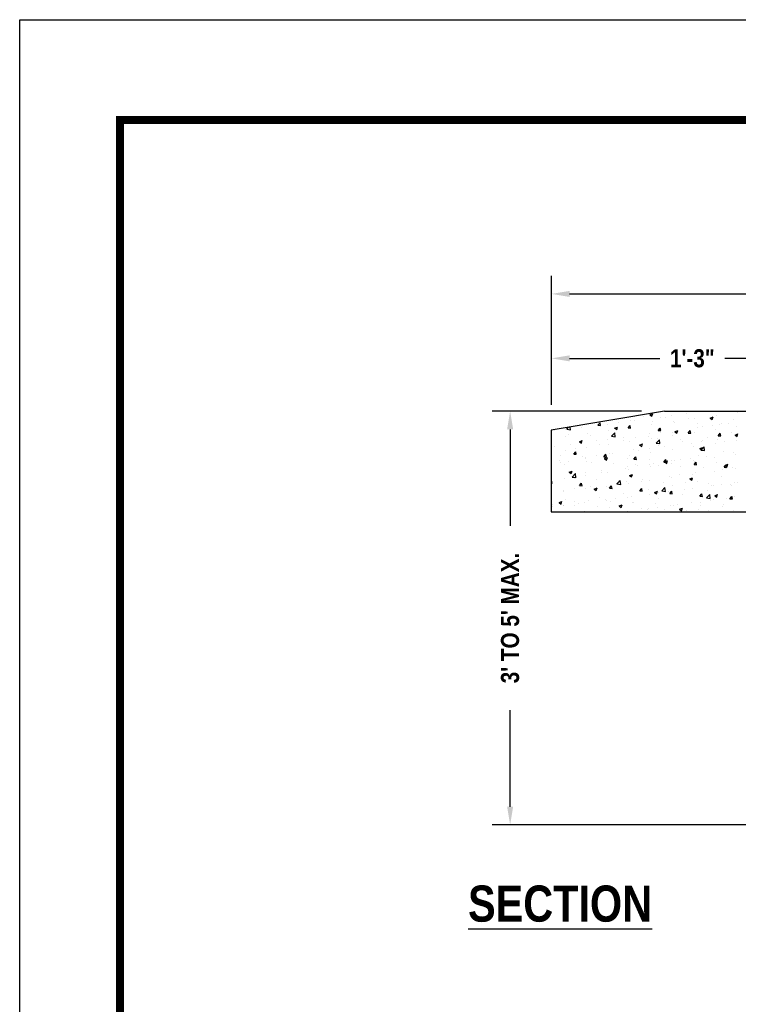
# Model space of a CAD drawing. Extents: x -1.7 to 6.8, y -10.3 to 0.7.
# Tile 171 of 172: x -1.7 to 1.9, y -4.2 to 0.7. Entities that reach past the tile are written whole.
import ezdxf

# ---------------------------------------------------------------- set-up
doc = ezdxf.new("R2010")
doc.units = 0
doc.header["$MEASUREMENT"] = 0
doc.layers.get('0').update_dxf_attribs({"linetype": 'CONTINUOUS'})
doc.layers.get('DEFPOINTS').update_dxf_attribs({"linetype": 'CONTINUOUS'})
for name, color, linetype in [('BORDER', 7, 'CONTINUOUS'), ('DIM', 1, 'CONTINUOUS'), ('DIMENSIONS', 7, 'CONTINUOUS'), ('H', 8, 'CONTINUOUS')]:
    doc.layers.add(name, color=color, linetype=linetype)
doc.styles.add('TECHNICAL', font='techb___.ttf')
doc.dimstyles.get("Standard").update_dxf_attribs({"dimtxt": 0.18, "dimasz": 0.18, "dimexe": 0.18, "dimexo": 0.0625, "dimgap": 0.09, "dimtad": 0, "dimtih": 1, "dimtoh": 1, "dimdec": 4, "dimzin": 0, "dimdsep": 46, "dimtxsty": 'Standard', "dimcen": 0.09, "dimadec": 0, "dimazin": 0, "dimtfac": 1, "dimtdec": 4, "dimtofl": 0, "dimtmove": 0, "dimatfit": 3, "dimfxl": 1, "dimtolj": 1, "dimtzin": 0, "dimarcsym": 0})

# ---------------------------------------------------------------- blocks, each defined once
blk = doc.blocks.new('*X0')
at = {"color": 0}
for p, q in [((75.738, 42.396), (75.773, 42.409)), ((75.763, 42.379), (75.773, 42.409)), ((76.181, 42.409), (76.181, 42.409)), ((76.785, 42.417), (76.785, 42.417)), ((75.12, 42.271), (75.145, 42.3)), ((75.15, 42.269), (75.145, 42.3)), ((75.362, 42.302), (75.362, 42.302)), ((75.503, 42.324), (75.503, 42.324)), ((75.551, 42.327), (75.551, 42.327)), ((75.664, 42.38), (75.664, 42.38)), ((75.738, 42.396), (75.763, 42.379)), ((75.77, 42.312), (75.77, 42.312)), ((75.867, 42.368), (75.867, 42.368)), ((75.931, 42.368), (75.931, 42.368)), ((75.992, 42.385), (75.992, 42.385)), ((76.016, 42.312), (76.016, 42.312)), ((76.037, 42.301), (76.037, 42.301)), ((76.198, 42.357), (76.198, 42.357)), ((76.275, 42.35), (76.275, 42.35)), ((76.304, 42.29), (76.304, 42.29)), ((76.457, 42.356), (76.492, 42.369)), ((76.457, 42.356), (76.482, 42.339)), ((76.465, 42.346), (76.465, 42.346)), ((76.482, 42.339), (76.492, 42.369)), ((76.532, 42.385), (76.532, 42.385)), ((76.68, 42.295), (76.68, 42.295)), ((76.732, 42.335), (76.732, 42.335)), ((74.606, 42.202), (74.606, 42.202)), ((74.731, 42.219), (74.731, 42.219)), ((74.747, 42.223), (74.769, 42.246)), ((74.747, 42.223), (74.791, 42.216)), ((74.791, 42.216), (74.787, 42.249)), ((74.921, 42.244), (74.921, 42.244)), ((74.994, 42.176), (74.994, 42.176)), ((75.12, 42.271), (75.15, 42.269)), ((75.237, 42.285), (75.237, 42.285)), ((75.247, 42.208), (75.247, 42.208)), ((75.28, 42.14), (75.319, 42.181)), ((75.318, 42.235), (75.353, 42.248)), ((75.318, 42.235), (75.343, 42.218)), ((75.325, 42.133), (75.319, 42.181)), ((75.343, 42.218), (75.353, 42.248)), ((75.479, 42.24), (75.503, 42.269)), ((75.479, 42.24), (75.509, 42.237)), ((75.509, 42.237), (75.503, 42.269)), ((75.506, 42.245), (75.506, 42.245)), ((75.763, 42.28), (75.763, 42.28)), ((75.838, 42.209), (75.862, 42.237)), ((75.838, 42.209), (75.868, 42.206)), ((75.861, 42.187), (75.861, 42.187)), ((75.868, 42.206), (75.862, 42.237)), ((76.012, 42.188), (76.012, 42.188)), ((76.037, 42.194), (76.072, 42.208)), ((76.037, 42.194), (76.062, 42.178)), ((76.05, 42.212), (76.05, 42.212)), ((76.062, 42.178), (76.072, 42.208)), ((76.196, 42.177), (76.22, 42.206)), ((76.196, 42.177), (76.226, 42.175)), ((76.226, 42.175), (76.221, 42.206)), ((76.269, 42.183), (76.269, 42.183)), ((76.304, 42.238), (76.304, 42.238)), ((76.366, 42.254), (76.366, 42.254)), ((76.491, 42.27), (76.491, 42.27)), ((76.526, 42.219), (76.526, 42.219)), ((76.555, 42.146), (76.579, 42.175)), ((76.57, 42.279), (76.57, 42.279)), ((76.585, 42.143), (76.579, 42.174)), ((76.595, 42.289), (76.595, 42.289)), ((76.715, 42.179), (76.715, 42.179)), ((76.778, 42.251), (76.778, 42.251)), ((74.737, 42.141), (74.737, 42.141)), ((74.764, 42.159), (74.764, 42.159)), ((74.898, 42.073), (74.933, 42.087)), ((74.898, 42.073), (74.923, 42.056)), ((74.923, 42.056), (74.933, 42.087)), ((75.031, 42.148), (75.031, 42.148)), ((75.105, 42.088), (75.105, 42.088)), ((75.23, 42.104), (75.23, 42.104)), ((75.28, 42.14), (75.325, 42.134)), ((75.298, 42.137), (75.298, 42.137)), ((75.42, 42.129), (75.42, 42.129)), ((75.429, 42.088), (75.429, 42.088)), ((75.5, 42.079), (75.5, 42.079)), ((75.565, 42.125), (75.565, 42.125)), ((75.721, 42.138), (75.721, 42.138)), ((75.735, 42.171), (75.735, 42.171)), ((75.757, 42.114), (75.757, 42.114)), ((75.814, 42.058), (75.853, 42.098)), ((75.814, 42.058), (75.858, 42.051)), ((75.832, 42.114), (75.832, 42.114)), ((75.858, 42.051), (75.853, 42.098)), ((76.01, 42.146), (76.01, 42.146)), ((76.099, 42.103), (76.099, 42.103)), ((76.132, 42.079), (76.132, 42.079)), ((76.234, 42.057), (76.234, 42.057)), ((76.359, 42.073), (76.359, 42.073)), ((76.366, 42.092), (76.366, 42.092)), ((76.424, 42.129), (76.424, 42.129)), ((76.549, 42.098), (76.549, 42.098)), ((76.555, 42.146), (76.585, 42.143)), ((76.632, 42.08), (76.632, 42.08)), ((76.755, 42.154), (76.79, 42.168)), ((76.755, 42.154), (76.78, 42.138)), ((76.772, 42.084), (76.772, 42.084)), ((76.78, 42.138), (76.79, 42.168)), ((74.6, 42.021), (74.6, 42.021)), ((74.731, 41.974), (74.731, 41.974)), ((74.789, 42.046), (74.789, 42.046)), ((74.831, 41.927), (74.855, 41.955)), ((74.846, 41.988), (74.846, 41.988)), ((74.861, 41.924), (74.855, 41.955)), ((74.988, 42.009), (74.988, 42.009)), ((75.137, 42.038), (75.137, 42.038)), ((75.241, 42.041), (75.241, 42.041)), ((75.549, 41.979), (75.549, 41.979)), ((75.604, 41.974), (75.604, 41.974)), ((75.617, 42.033), (75.652, 42.047)), ((75.617, 42.033), (75.642, 42.016)), ((75.642, 42.016), (75.652, 42.047)), ((75.729, 41.99), (75.729, 41.99)), ((75.751, 41.948), (75.751, 41.948)), ((75.84, 42.029), (75.84, 42.029)), ((75.918, 42.015), (75.918, 42.015)), ((76.003, 41.98), (76.003, 41.98)), ((76.263, 42.017), (76.263, 42.017)), ((76.335, 41.993), (76.37, 42.007)), ((76.335, 41.993), (76.36, 41.976)), ((76.347, 41.975), (76.386, 42.015)), ((76.347, 41.975), (76.392, 41.968)), ((76.36, 41.976), (76.37, 42.007)), ((76.392, 41.968), (76.386, 42.015)), ((76.52, 42.052), (76.52, 42.052)), ((76.614, 41.954), (76.614, 41.954)), ((76.733, 41.942), (76.733, 41.942)), ((74.658, 41.849), (74.658, 41.849)), ((74.667, 41.904), (74.667, 41.904)), ((74.674, 41.828), (74.674, 41.828)), ((74.772, 41.837), (74.772, 41.837)), ((74.831, 41.927), (74.861, 41.924)), ((74.934, 41.893), (74.934, 41.893)), ((74.966, 41.878), (74.966, 41.878)), ((74.974, 41.891), (74.974, 41.891)), ((74.982, 41.843), (74.982, 41.843)), ((75.039, 41.825), (75.039, 41.825)), ((75.099, 41.907), (75.099, 41.907)), ((75.19, 41.895), (75.214, 41.924)), ((75.19, 41.895), (75.22, 41.893)), ((75.197, 41.872), (75.232, 41.885)), ((75.197, 41.872), (75.221, 41.855)), ((75.201, 41.881), (75.201, 41.881)), ((75.22, 41.893), (75.214, 41.924)), ((75.221, 41.855), (75.232, 41.885)), ((75.234, 41.875), (75.234, 41.875)), ((75.257, 41.928), (75.257, 41.928)), ((75.288, 41.932), (75.288, 41.932)), ((75.467, 41.87), (75.467, 41.87)), ((75.494, 41.912), (75.494, 41.912)), ((75.548, 41.864), (75.573, 41.893)), ((75.548, 41.864), (75.578, 41.861)), ((75.578, 41.861), (75.573, 41.893)), ((75.734, 41.859), (75.734, 41.859)), ((75.907, 41.832), (75.931, 41.861)), ((75.907, 41.832), (75.937, 41.83)), ((75.915, 41.832), (75.95, 41.845)), ((75.915, 41.832), (75.94, 41.815)), ((75.937, 41.83), (75.931, 41.861)), ((75.94, 41.815), (75.95, 41.845)), ((76.001, 41.847), (76.001, 41.847)), ((76.031, 41.854), (76.031, 41.854)), ((76.103, 41.859), (76.103, 41.859)), ((76.228, 41.876), (76.228, 41.876)), ((76.257, 41.851), (76.257, 41.851)), ((76.266, 41.801), (76.29, 41.83)), ((76.268, 41.836), (76.268, 41.836)), ((76.296, 41.798), (76.29, 41.83)), ((76.323, 41.904), (76.323, 41.904)), ((76.417, 41.901), (76.417, 41.901)), ((76.514, 41.886), (76.514, 41.886)), ((76.535, 41.825), (76.535, 41.825)), ((76.766, 41.918), (76.766, 41.918)), ((74.725, 41.808), (74.725, 41.808)), ((74.776, 41.711), (74.811, 41.724)), ((74.776, 41.711), (74.801, 41.694)), ((74.801, 41.694), (74.811, 41.724)), ((74.967, 41.71), (74.967, 41.71)), ((75.157, 41.735), (75.157, 41.735)), ((75.157, 41.703), (75.157, 41.703)), ((75.228, 41.708), (75.228, 41.708)), ((75.306, 41.814), (75.306, 41.814)), ((75.448, 41.753), (75.448, 41.753)), ((75.472, 41.776), (75.472, 41.776)), ((75.488, 41.746), (75.488, 41.746)), ((75.573, 41.803), (75.573, 41.803)), ((75.597, 41.793), (75.597, 41.793)), ((75.74, 41.804), (75.74, 41.804)), ((75.745, 41.781), (75.745, 41.781)), ((75.787, 41.818), (75.787, 41.818)), ((75.84, 41.792), (75.84, 41.792)), ((75.997, 41.813), (75.997, 41.813)), ((76.107, 41.78), (76.107, 41.78)), ((76.266, 41.801), (76.296, 41.798)), ((76.286, 41.704), (76.286, 41.704)), ((76.374, 41.769), (76.374, 41.769)), ((76.508, 41.719), (76.508, 41.719)), ((76.601, 41.745), (76.601, 41.745)), ((76.624, 41.77), (76.648, 41.798)), ((76.624, 41.77), (76.654, 41.767)), ((76.634, 41.792), (76.669, 41.805)), ((76.634, 41.792), (76.659, 41.775)), ((76.64, 41.758), (76.64, 41.758)), ((76.654, 41.767), (76.649, 41.798)), ((76.659, 41.775), (76.669, 41.805)), ((76.727, 41.762), (76.727, 41.762)), ((76.76, 41.751), (76.76, 41.751)), ((74.562, 41.606), (74.566, 41.611)), ((74.572, 41.579), (74.566, 41.611)), ((74.567, 41.65), (74.567, 41.65)), ((74.573, 41.603), (74.573, 41.603)), ((74.719, 41.641), (74.719, 41.641)), ((74.813, 41.653), (74.852, 41.694)), ((74.813, 41.653), (74.857, 41.646)), ((74.834, 41.638), (74.834, 41.638)), ((74.842, 41.693), (74.842, 41.693)), ((74.857, 41.646), (74.852, 41.694)), ((74.865, 41.653), (74.865, 41.653)), ((74.976, 41.676), (74.976, 41.676)), ((75.101, 41.627), (75.101, 41.627)), ((75.346, 41.571), (75.385, 41.611)), ((75.368, 41.616), (75.368, 41.616)), ((75.391, 41.564), (75.385, 41.611)), ((75.466, 41.596), (75.466, 41.596)), ((75.495, 41.671), (75.53, 41.684)), ((75.495, 41.671), (75.52, 41.654)), ((75.52, 41.654), (75.53, 41.684)), ((75.635, 41.605), (75.635, 41.605)), ((75.655, 41.621), (75.655, 41.621)), ((75.739, 41.615), (75.739, 41.615)), ((75.902, 41.593), (75.902, 41.593)), ((75.971, 41.662), (75.971, 41.662)), ((75.991, 41.647), (75.991, 41.647)), ((76.096, 41.679), (76.096, 41.679)), ((76.214, 41.631), (76.249, 41.644)), ((76.214, 41.631), (76.238, 41.614)), ((76.238, 41.614), (76.249, 41.644)), ((76.251, 41.684), (76.251, 41.684)), ((76.302, 41.605), (76.302, 41.605)), ((76.594, 41.655), (76.594, 41.655)), ((76.754, 41.585), (76.754, 41.585)), ((76.784, 41.589), (76.784, 41.589)), ((74.562, 41.58), (74.572, 41.579)), ((74.71, 41.496), (74.71, 41.496)), ((74.713, 41.475), (74.713, 41.475)), ((74.836, 41.513), (74.836, 41.513)), ((74.901, 41.55), (74.925, 41.579)), ((74.901, 41.55), (74.93, 41.548)), ((74.931, 41.548), (74.925, 41.579)), ((74.97, 41.51), (74.97, 41.51)), ((75.025, 41.538), (75.025, 41.538)), ((75.075, 41.509), (75.11, 41.523)), ((75.075, 41.509), (75.1, 41.493)), ((75.1, 41.493), (75.11, 41.523)), ((75.222, 41.542), (75.222, 41.542)), ((75.259, 41.519), (75.283, 41.548)), ((75.259, 41.519), (75.289, 41.516)), ((75.289, 41.516), (75.283, 41.548)), ((75.341, 41.579), (75.341, 41.579)), ((75.346, 41.571), (75.391, 41.564)), ((75.482, 41.579), (75.482, 41.579)), ((75.618, 41.488), (75.642, 41.516)), ((75.618, 41.488), (75.648, 41.485)), ((75.648, 41.485), (75.642, 41.516)), ((75.719, 41.505), (75.719, 41.505)), ((75.793, 41.469), (75.828, 41.483)), ((75.793, 41.469), (75.818, 41.453)), ((75.818, 41.452), (75.828, 41.483)), ((75.88, 41.488), (75.919, 41.528)), ((75.88, 41.488), (75.925, 41.481)), ((75.925, 41.481), (75.919, 41.528)), ((75.965, 41.482), (75.965, 41.482)), ((75.976, 41.456), (76.001, 41.485)), ((75.985, 41.48), (75.985, 41.48)), ((76.006, 41.454), (76.001, 41.485)), ((76.011, 41.555), (76.011, 41.555)), ((76.154, 41.506), (76.154, 41.506)), ((76.169, 41.582), (76.169, 41.582)), ((76.245, 41.518), (76.245, 41.518)), ((76.422, 41.496), (76.422, 41.496)), ((76.436, 41.571), (76.436, 41.571)), ((76.47, 41.548), (76.47, 41.548)), ((76.502, 41.553), (76.502, 41.553)), ((76.595, 41.564), (76.595, 41.564)), ((76.702, 41.559), (76.702, 41.559)), ((76.714, 41.546), (76.714, 41.546)), ((74.655, 41.348), (74.69, 41.362)), ((74.68, 41.331), (74.69, 41.361)), ((74.737, 41.383), (74.737, 41.383)), ((74.844, 41.355), (74.844, 41.355)), ((75.004, 41.372), (75.004, 41.372)), ((75.136, 41.405), (75.136, 41.405)), ((75.209, 41.382), (75.209, 41.382)), ((75.216, 41.375), (75.216, 41.375)), ((75.271, 41.36), (75.271, 41.36)), ((75.334, 41.399), (75.334, 41.399)), ((75.427, 41.455), (75.427, 41.455)), ((75.476, 41.413), (75.476, 41.413)), ((75.524, 41.423), (75.524, 41.423)), ((75.733, 41.448), (75.733, 41.448)), ((75.839, 41.395), (75.839, 41.395)), ((75.84, 41.465), (75.84, 41.465)), ((75.976, 41.456), (76.006, 41.454)), ((76.13, 41.445), (76.13, 41.445)), ((76.239, 41.351), (76.239, 41.351)), ((76.335, 41.425), (76.359, 41.454)), ((76.335, 41.425), (76.365, 41.422)), ((76.338, 41.351), (76.338, 41.351)), ((76.365, 41.422), (76.359, 41.454)), ((76.414, 41.405), (76.453, 41.446)), ((76.414, 41.405), (76.458, 41.398)), ((76.458, 41.398), (76.453, 41.446)), ((76.463, 41.367), (76.463, 41.367)), ((76.496, 41.386), (76.496, 41.386)), ((76.512, 41.429), (76.547, 41.443)), ((76.512, 41.429), (76.537, 41.412)), ((76.537, 41.412), (76.547, 41.443)), ((76.653, 41.392), (76.653, 41.392)), ((76.694, 41.394), (76.718, 41.422)), ((76.694, 41.394), (76.724, 41.391)), ((76.724, 41.391), (76.718, 41.422)), ((76.748, 41.418), (76.748, 41.418)), ((74.575, 41.327), (74.575, 41.327)), ((74.579, 41.299), (74.579, 41.299)), ((74.655, 41.348), (74.68, 41.331)), ((74.704, 41.316), (74.704, 41.316)), ((74.707, 41.308), (74.707, 41.308)), ((74.842, 41.316), (74.842, 41.316)), ((74.893, 41.34), (74.893, 41.34)), ((74.964, 41.343), (74.964, 41.343)), ((74.964, 41.245), (74.964, 41.245)), ((75.109, 41.304), (75.109, 41.304)), ((75.256, 41.295), (75.256, 41.295)), ((75.373, 41.308), (75.408, 41.321)), ((75.373, 41.308), (75.398, 41.291)), ((75.376, 41.293), (75.376, 41.293)), ((75.398, 41.291), (75.408, 41.321)), ((75.47, 41.247), (75.47, 41.247)), ((75.537, 41.349), (75.537, 41.349)), ((75.547, 41.345), (75.547, 41.345)), ((75.643, 41.282), (75.643, 41.282)), ((75.708, 41.268), (75.708, 41.268)), ((75.727, 41.282), (75.727, 41.282)), ((75.804, 41.338), (75.804, 41.338)), ((75.833, 41.284), (75.833, 41.284)), ((75.91, 41.271), (75.91, 41.271)), ((75.979, 41.314), (75.979, 41.314)), ((76.023, 41.309), (76.023, 41.309)), ((76.071, 41.326), (76.071, 41.326)), ((76.092, 41.268), (76.127, 41.281)), ((76.092, 41.268), (76.117, 41.251)), ((76.117, 41.251), (76.127, 41.281)), ((76.177, 41.259), (76.177, 41.259)), ((76.321, 41.27), (76.321, 41.27)), ((76.338, 41.315), (76.338, 41.315)), ((76.444, 41.248), (76.444, 41.248)), ((76.605, 41.304), (76.605, 41.304)), ((76.613, 41.321), (76.613, 41.321)), ((76.742, 41.252), (76.742, 41.252))]:
    blk.add_line(p, q, dxfattribs=at)
blk = doc.blocks.new('*D1')
at = {"layer": 'DEFPOINTS', "color": 0, "transparency": 16777216}
for p in [(0.7344, -1.243), (1.4192, -1.243), (2.265, -3.303)]:
    blk.add_point(p, dxfattribs=at)
at = {"layer": 'DIMENSIONS', "color": 0, "lineweight": -2, "transparency": 16777216}
for p, q in [((1.388, -1.243), (0.6444, -1.243)), ((0.7344, -1.333), (0.7344, -1.8132)), ((0.7344, -3.213), (0.7344, -2.7327)), ((2.2337, -3.303), (0.6444, -3.303))]:
    blk.add_line(p, q, dxfattribs=at)
at = {"layer": 'DIMENSIONS', "color": 0, "transparency": 16777216}
for points in [[(0.7194, -1.333), (0.7494, -1.333), (0.7344, -1.243)], [(0.7194, -3.213), (0.7494, -3.213), (0.7344, -3.303)]]:
    blk.add_solid(points, dxfattribs=at)
at = {"layer": 'DIMENSIONS', "color": 7, "transparency": 16777216, "insert": (0.7344, -2.273), "char_height": 0.09, "attachment_point": 5, "rotation": 90, "style": 'TECHNICAL'}
blk.add_mtext("\\A1;3' TO 5' MAX.", dxfattribs=at)
blk = doc.blocks.new('*D3')
at = {"layer": 'DEFPOINTS', "color": 0, "transparency": 16777216}
for p in [(2.3432, -0.9792), (0.9409, -1.2424), (2.3432, -1.2424)]:
    blk.add_point(p, dxfattribs=at)
at = {"layer": 'DIMENSIONS', "color": 0, "lineweight": -2, "transparency": 16777216}
for p, q in [((0.9409, -1.2112), (0.9409, -0.8892)), ((1.0309, -0.9792), (1.4808, -0.9792)), ((2.2532, -0.9792), (1.8032, -0.9792))]:
    blk.add_line(p, q, dxfattribs=at)
at = {"layer": 'DIMENSIONS', "color": 0, "transparency": 16777216}
for points in [[(1.0309, -0.9642), (1.0309, -0.9942), (0.9409, -0.9792)], [(2.2532, -0.9642), (2.2532, -0.9942), (2.3432, -0.9792)]]:
    blk.add_solid(points, dxfattribs=at)
at = {"layer": 'DIMENSIONS', "color": 7, "transparency": 16777216, "insert": (1.642, -0.9792), "char_height": 0.09, "attachment_point": 5, "style": 'TECHNICAL'}
blk.add_mtext('\\A1;1\'-3"', dxfattribs=at)
blk = doc.blocks.new('*D4')
at = {"layer": 'DEFPOINTS', "color": 0, "transparency": 16777216}
for p in [(3.8804, -0.658), (0.9409, -1.2424), (3.8804, -1.2424)]:
    blk.add_point(p, dxfattribs=at)
at = {"layer": 'DIMENSIONS', "color": 0, "lineweight": -2, "transparency": 16777216}
for p, q in [((0.9409, -1.2112), (0.9409, -0.568)), ((3.8804, -1.2112), (3.8804, -0.568)), ((1.0309, -0.658), (2.2278, -0.658)), ((3.7904, -0.658), (2.5935, -0.658))]:
    blk.add_line(p, q, dxfattribs=at)
at = {"layer": 'DIMENSIONS', "color": 0, "transparency": 16777216}
for points in [[(1.0309, -0.643), (1.0309, -0.673), (0.9409, -0.658)], [(3.7904, -0.643), (3.7904, -0.673), (3.8804, -0.658)]]:
    blk.add_solid(points, dxfattribs=at)
at = {"layer": 'DIMENSIONS', "color": 7, "transparency": 16777216, "insert": (2.4106, -0.658), "char_height": 0.09, "attachment_point": 5, "style": 'TECHNICAL'}
blk.add_mtext('\\A1;2\'-6"', dxfattribs=at)

msp = doc.modelspace()

# ---------------------------------------------------------------- linework, layer by layer
for points in [[(1.50277, -1.24296), (0.93894, -1.33693), (0.93894, -1.74414), (2.1919, -1.74414)], [(1.50277, -1.24296), (3.31958, -1.24296)]]:
    msp.add_lwpolyline(points)
at = {"layer": 'BORDER', "const_width": 0.04}
msp.add_lwpolyline([(-1.2088, -9.7916), (-1.2088, 0.2084), (6.2912, 0.2084), (6.2912, -9.7916)], close=True, dxfattribs=at)
at = {"layer": 'DEFPOINTS', "color": 3, "ltscale": 2}
msp.add_lwpolyline([(-1.7088, -10.2916), (-1.7088, 0.7084), (6.7912, 0.7084), (6.7912, -10.2916)], close=True, dxfattribs=at)

# ---------------------------------------------------------------- block references
at = {"layer": 'H', "xscale": 0.4176562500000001, "yscale": 0.4176562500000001, "zscale": 0.4176562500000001}
msp.add_blockref('*X0', (-30.20231, -18.96701), dxfattribs=at)

# ---------------------------------------------------------------- texts
at = {"layer": 'DIM', "color": 7, "style": 'TECHNICAL'}
msp.add_text('%%USECTION', height=0.18, dxfattribs=at).set_placement((0.52479, -3.786))

# ---------------------------------------------------------------- dimensions: what is measured, and where the dimension line sits
at = {"layer": 'DIMENSIONS'}
for base, p2, text, override, picture, middle in [((3.88041, -0.65799), (3.88041, -1.24242), '2\'-6"', {"dimscale": 0.5, "dimtxsty": 'TECHNICAL', "dimclrt": 7}, '*D4', (2.41063, -0.65799)), ((2.34316, -0.97916), (2.34316, -1.24242), '1\'-3"', {"dimscale": 0.5, "dimtxsty": 'TECHNICAL', "dimse2": 1, "dimclrt": 7}, '*D3', (1.64201, -0.97916))]:
    dim = msp.add_linear_dim(base=base, p1=(0.94085, -1.24242), p2=p2, text=text, dimstyle='Standard', override=override, dxfattribs=at)
    dim.commit()
    dim.dimension.update_dxf_attribs({"geometry": picture, "text_midpoint": middle})
dim = msp.add_linear_dim(base=(0.73445, -1.24296), p1=(2.26499, -3.30299), p2=(1.41924, -1.24296), angle=90, text="3' TO 5' MAX.", dimstyle='Standard', override={"dimscale": 0.5, "dimtih": 0, "dimtoh": 0, "dimtxsty": 'TECHNICAL', "dimclrt": 7}, dxfattribs=at)
dim.commit()
dim.dimension.update_dxf_attribs({"geometry": '*D1', "text_midpoint": (0.73445, -2.27297)})

doc.saveas('drawing.dxf')
